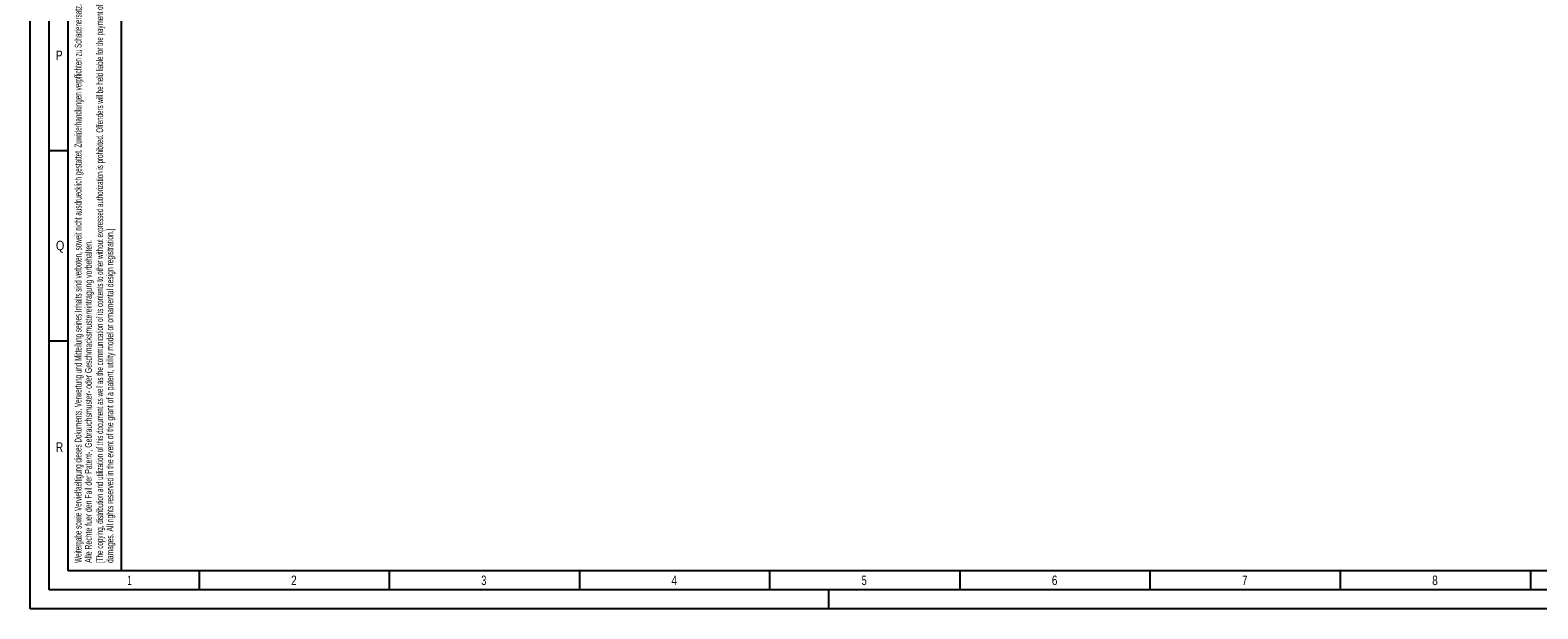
# Model space of a CAD drawing. Header units: millimetres. Extents: x 0 to 1189, y 0 to 841.
# Tile 1 of 193: x 0 to 396, y 0 to 152. Entities that reach past the tile are written whole.
import ezdxf

# ---------------------------------------------------------------- set-up
doc = ezdxf.new("R2010")
doc.units = ezdxf.units.MM
doc.header["$LTSCALE"] = 65.395
doc.layers.get('0').update_dxf_attribs({"linetype": 'CONTINUOUS'})
doc.styles.add('TEXTSTYLE_2', font='txt')

msp = doc.modelspace()

# ---------------------------------------------------------------- linework, layer by layer
at = {"color": 5, "linetype": 'CONTINUOUS'}
for p, q in [((0, 0), (0, 841)), ((10, 10), (10, 831)), ((24.03169, 10.02791), (24, 235)), ((5, 120.5), (10, 120.5)), ((5, 70.5), (10, 70.5)), ((1179, 10), (10, 10)), ((44.5, 5), (44.5, 10)), ((94.5, 5), (94.5, 10)), ((144.5, 5), (144.5, 10)), ((194.5, 5), (194.5, 10)), ((244.5, 5), (244.5, 10)), ((294.5, 5), (294.5, 10)), ((344.5, 5), (344.5, 10)), ((394.5, 5), (394.5, 10)), ((210, 0), (210, 5)), ((1189, 0), (0, 0))]:
    msp.add_line(p, q, dxfattribs=at)
at = {"color": 6, "linetype": 'CONTINUOUS'}
for p, q in [((5, 5), (5, 836)), ((1184, 5), (5, 5))]:
    msp.add_line(p, q, dxfattribs=at)

# ---------------------------------------------------------------- texts
at = {"color": 5, "linetype": 'CONTINUOUS', "style": 'TEXTSTYLE_2'}
for s, width, p in [('P', 0.785714, (6.77091, 144.271)), ('Q', 0.857143, (6.77091, 94.271)), ('R', 0.785714, (6.77091, 41.271)), ('1', 0.571429, (25.606, 6.248)), ('2', 0.785714, (68.606, 6.248)), ('3', 0.714286, (118.606, 6.248)), ('4', 0.785714, (168.606, 6.248)), ('5', 0.714286, (218.606, 6.248)), ('6', 0.785714, (268.606, 6.248)), ('7', 0.785714, (318.606, 6.248)), ('8', 0.785714, (368.606, 6.248))]:
    msp.add_text(s, height=2.50001, dxfattribs=dict(at, width=width)).set_placement(p)
for s, width, p in [('Weitergabe sowie Vervielfaeltigung dieses Dokuments, Verwertung und Mitteilung seines Inhalts sind verboten, soweit nicht ausdruecklich gestattet. Zuwiderhandlungen verpflichten zu Schadenersatz.', 0.596947, (13.50773, 12.07629)), ('[The copying, distribution and utilization of this document as well as the communication of its contents to other without expressed authorization is prohibited. Offenders will be held liable for the payment of', 0.587833, (19.18189, 12.07629)), ('damages. All rights reserved in the event of the grant of a patent, utility model or ornamental design registration.]', 0.587302, (21.88189, 12.07629)), ('Alle Rechte fuer den Fall der Patent-, Gebrauchsmuster- oder Geschmacksmustereintragung vorbehalten.', 0.601429, (16.20773, 12.07629))]:
    msp.add_text(s, height=1.8, rotation=90, dxfattribs=dict(at, width=width)).set_placement(p)

doc.saveas('drawing.dxf')
